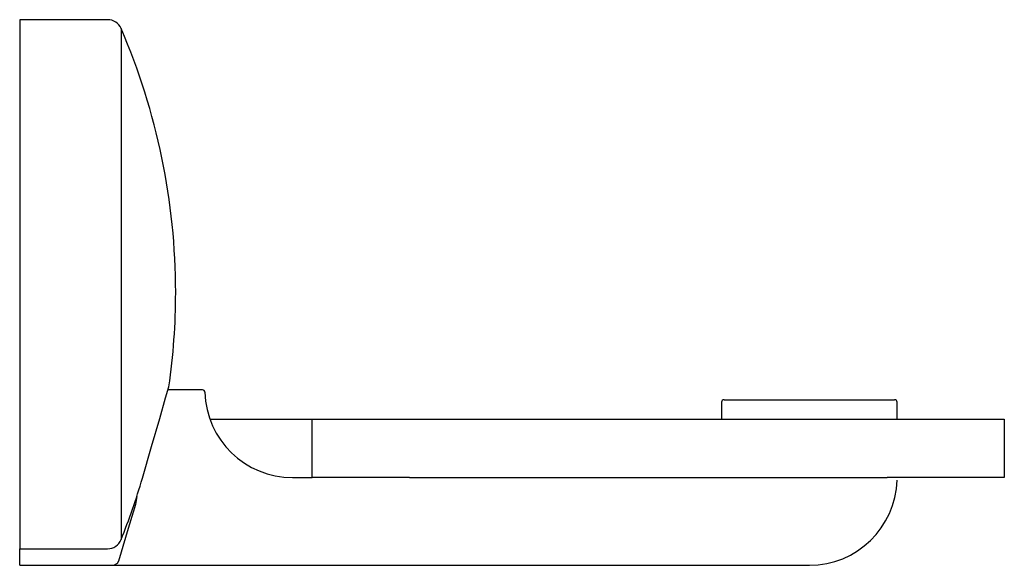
# Model space of a CAD drawing. Header units: millimetres. Extents: x 3837.84 to 3837.941, y 2028.378 to 2028.434.
import ezdxf

# ---------------------------------------------------------------- set-up
doc = ezdxf.new("R2010")
doc.units = ezdxf.units.MM
doc.layers.add('SANINDUSA', color=3, linetype='Continuous')

msp = doc.modelspace()

# ---------------------------------------------------------------- linework, layer by layer
at = {"layer": 'SANINDUSA'}
for p, q in [((3837.849253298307, 2028.434464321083), (3837.840231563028, 2028.434464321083)), ((3837.840231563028, 2028.434464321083), (3837.840231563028, 2028.380156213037)), ((3837.850630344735, 2028.433559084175), (3837.850630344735, 2028.381102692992)), ((3837.85898550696, 2028.396464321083), (3837.855495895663, 2028.396464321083)), ((3837.912231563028, 2028.395214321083), (3837.912231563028, 2028.393464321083)), ((3837.912481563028, 2028.395464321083), (3837.929981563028, 2028.395464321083)), ((3837.930231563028, 2028.393464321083), (3837.930231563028, 2028.395214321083)), ((3837.859757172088, 2028.393464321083), (3837.860231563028, 2028.393464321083)), ((3837.860231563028, 2028.393464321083), (3837.870231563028, 2028.393464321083)), ((3837.870231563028, 2028.387464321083), (3837.870231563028, 2028.393464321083)), ((3837.870231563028, 2028.393464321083), (3837.880231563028, 2028.393464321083)), ((3837.880231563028, 2028.393464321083), (3837.929231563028, 2028.393464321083)), ((3837.929231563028, 2028.393464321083), (3837.941231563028, 2028.393464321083)), ((3837.941231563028, 2028.393464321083), (3837.941231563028, 2028.387464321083)), ((3837.868231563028, 2028.387464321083), (3837.870231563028, 2028.387464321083)), ((3837.880231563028, 2028.387464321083), (3837.870231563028, 2028.387464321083)), ((3837.880231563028, 2028.387464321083), (3837.929231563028, 2028.387464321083)), ((3837.941231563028, 2028.387464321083), (3837.929231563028, 2028.387464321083)), ((3837.852240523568, 2028.385521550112), (3837.852102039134, 2028.384692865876)), ((3837.840231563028, 2028.380156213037), (3837.849253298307, 2028.380156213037)), ((3837.840231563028, 2028.380141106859), (3837.840231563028, 2028.380156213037)), ((3837.840231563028, 2028.380141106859), (3837.849253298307, 2028.380141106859)), ((3837.840231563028, 2028.379835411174), (3837.840231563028, 2028.380141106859)), ((3837.849253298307, 2028.380141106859), (3837.849253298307, 2028.380156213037)), ((3837.840231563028, 2028.378464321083), (3837.840231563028, 2028.379835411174)), ((3837.840231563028, 2028.378464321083), (3837.84990718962, 2028.378464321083)), ((3837.84990718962, 2028.378464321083), (3837.921231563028, 2028.378464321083))]:
    msp.add_line(p, q, dxfattribs=at)
at = {"layer": 'SANINDUSA', "flags": 128}
for points in [[(3837.852820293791, 2028.387394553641), (3837.85376923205, 2028.39064877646), (3837.854600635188, 2028.393538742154), (3837.855204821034, 2028.395661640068), (3837.8555185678, 2028.396771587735), (3837.855527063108, 2028.396801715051)], [(3837.852102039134, 2028.384692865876), (3837.851273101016, 2028.381909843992), (3837.850641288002, 2028.379812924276), (3837.850364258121, 2028.378900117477)], [(3837.850364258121, 2028.378900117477), (3837.850237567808, 2028.378647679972), (3837.849911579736, 2028.378464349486), (3837.84990718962, 2028.378464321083)]]:
    msp.add_lwpolyline(points, dxfattribs=at)
at = {"layer": 'SANINDUSA'}
for centre, radius, start, end in [((3837.849253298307, 2028.432964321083), 0.001500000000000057, 23.36010285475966, 90), ((3837.787898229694, 2028.406464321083), 0.06833333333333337, 0, 23.36010285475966), ((3837.787898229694, 2028.406464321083), 0.06833333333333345, 351.8689735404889, 0), ((3837.85898550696, 2028.396214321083), 0.00025, 1.540958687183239, 90), ((3837.868230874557, 2028.39646303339), 0.008998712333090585, 181.5409586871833, 270.0043835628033), ((3837.912481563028, 2028.395214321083), 0.00025, 90, 180), ((3837.929981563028, 2028.395214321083), 0.00025, 0, 90), ((3837.787898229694, 2028.406464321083), 0.06766483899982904, 337.9872747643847, 343.6307337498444), ((3837.921231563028, 2028.387464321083), 0.009000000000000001, 270, 358.3627549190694), ((3837.849234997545, 2028.381657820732), 0.001501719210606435, 270.6982546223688, 338.3052588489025)]:
    msp.add_arc(centre, radius, start, end, dxfattribs=at)

doc.saveas('drawing.dxf')
